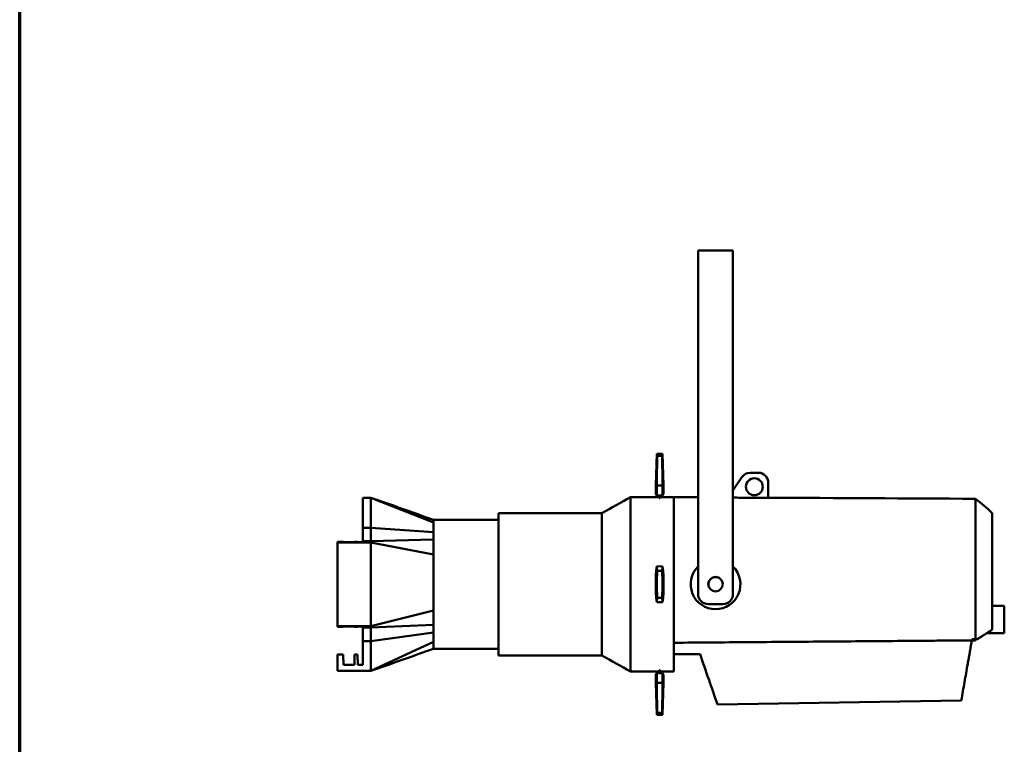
# Model space of a CAD drawing. Header units: millimetres. Extents: x 20 to 2980, y 20 to 2980.
# Tile 7 of 12: x 20 to 1010, y 1365 to 2093. Entities that reach past the tile are written whole.
import ezdxf

# ---------------------------------------------------------------- set-up
doc = ezdxf.new("R2010")
doc.units = ezdxf.units.MM
doc.layers.add('Border (ISO)', color=7, linetype='Continuous', lineweight=70)
doc.layers.add('Visible (ISO)', color=7, linetype='Continuous', lineweight=50)

# ---------------------------------------------------------------- blocks, each defined once
blk = doc.blocks.new('Borders Chauvet')
at = {"layer": 'Border (ISO)'}
blk.add_line((20, 20), (20, 2980), dxfattribs=at)

msp = doc.modelspace()

# ---------------------------------------------------------------- linework, layer by layer
at = {"layer": 'Visible (ISO)'}
for p, q in [((736.85, 1861.21), (701.85, 1861.21)), ((701.85, 1861.21), (701.85, 1831.21)), ((736.85, 1861.21), (736.85, 1831.21)), ((701.85, 1516.21), (701.85, 1831.21)), ((736.85, 1516.21), (736.85, 1831.21)), ((660.32, 1657.16), (659.2, 1625.17)), ((666.09, 1657.05), (660.32, 1657.16)), ((666.09, 1657.05), (667.2, 1625.17)), ((745.71, 1633.63), (736.85, 1620.39)), ((762.36, 1638.07), (754.02, 1638.07)), ((659.2, 1625.17), (660.2, 1625.17)), ((659.51, 1616.39), (659.2, 1625.17)), ((666.2, 1625.17), (660.2, 1625.17)), ((666.2, 1625.17), (667.2, 1625.17)), ((666.9, 1616.52), (667.2, 1625.17)), ((772.36, 1612.93), (772.36, 1628.07)), ((364.87, 1613.07), (364.87, 1582.68)), ((364.87, 1613.07), (372.98, 1613.07)), ((372.98, 1613.07), (372.98, 1582.68)), ((372.98, 1613.07), (435.87, 1588.16)), ((633.9, 1613.57), (633.9, 1438.57)), ((662.75, 1613.57), (633.9, 1613.57)), ((662.75, 1615.16), (662.75, 1612.44)), ((663.55, 1615.17), (663.55, 1612.44)), ((677.36, 1613.57), (663.55, 1613.57)), ((677.36, 1492.39), (677.36, 1613.57)), ((677.36, 1613.56), (701.85, 1613.44)), ((663.55, 1612.44), (662.75, 1612.44)), ((501.36, 1454.57), (501.36, 1597.57)), ((605.07, 1597.57), (501.36, 1597.57)), ((605.07, 1597.57), (605.07, 1454.57)), ((435.87, 1590.82), (501.36, 1590.82)), ((364.87, 1569.53), (364.87, 1582.68)), ((364.87, 1582.68), (372.98, 1582.68)), ((372.98, 1569.53), (372.98, 1582.68)), ((372.98, 1582.68), (435.87, 1578.59)), ((345.1, 1568.83), (339.46, 1568.83)), ((339.46, 1567.96), (339.46, 1568.83)), ((339.46, 1567.96), (372.98, 1567.96)), ((339.46, 1484.17), (339.46, 1567.96)), ((345.1, 1568.83), (345.12, 1568.83)), ((345.33, 1568.33), (345.1, 1568.83)), ((345.12, 1568.83), (345.37, 1568.33)), ((345.12, 1568.79), (345.12, 1568.83)), ((356.37, 1568.33), (345.33, 1568.33)), ((356.62, 1568.83), (356.37, 1568.33)), ((359.62, 1568.83), (356.62, 1568.83)), ((359.87, 1568.33), (359.62, 1568.83)), ((364.87, 1568.33), (359.87, 1568.33)), ((364.87, 1569.53), (364.87, 1568.33)), ((364.87, 1569.53), (372.98, 1569.53)), ((372.98, 1569.53), (435.87, 1571.02)), ((372.98, 1569.42), (372.98, 1567.96)), ((372.98, 1567.96), (372.98, 1484.17)), ((372.98, 1567.96), (435.87, 1555.87)), ((660.21, 1544.12), (666.21, 1544.01)), ((666.2, 1508.01), (660.2, 1508.12)), ((711.85, 1506.21), (726.85, 1506.21)), ((997.36, 1504.44), (1009.58, 1504.44)), ((1009.58, 1504.44), (1009.58, 1477.06)), ((372.98, 1484.17), (435.87, 1499.79)), ((372.98, 1482.6), (435.87, 1485.42)), ((677.36, 1492.15), (677.36, 1480.86)), ((339.46, 1484.17), (372.98, 1484.17)), ((339.46, 1484.17), (339.46, 1483.31)), ((339.46, 1483.31), (345.1, 1483.31)), ((345.12, 1483.31), (339.46, 1483.31)), ((339.46, 1483.31), (339.46, 1483.31)), ((345.1, 1483.31), (345.33, 1483.81)), ((345.37, 1483.81), (345.12, 1483.31)), ((345.12, 1483.31), (345.12, 1483.34)), ((345.33, 1483.81), (356.37, 1483.81)), ((356.37, 1483.81), (345.37, 1483.81)), ((345.37, 1483.81), (345.37, 1483.81)), ((356.37, 1483.81), (356.62, 1483.31)), ((356.62, 1483.31), (356.37, 1483.81)), ((356.37, 1483.81), (356.37, 1483.81)), ((356.62, 1483.31), (359.62, 1483.31)), ((359.62, 1483.31), (356.62, 1483.31)), ((356.62, 1483.31), (356.62, 1483.31)), ((359.62, 1483.31), (359.87, 1483.81)), ((359.62, 1483.31), (359.62, 1483.31)), ((359.62, 1483.31), (359.62, 1483.31)), ((359.87, 1483.81), (364.87, 1483.81)), ((364.87, 1483.81), (359.87, 1483.81)), ((364.87, 1482.6), (364.87, 1469.04)), ((364.87, 1482.6), (372.98, 1482.6)), ((372.98, 1484.17), (372.98, 1482.6)), ((372.98, 1469.04), (372.98, 1482.6)), ((372.98, 1469.04), (435.87, 1477.6)), ((677.36, 1475.51), (677.36, 1480.61)), ((677.36, 1475.48), (677.36, 1471.83)), ((991.99, 1477.06), (1009.58, 1477.06)), ((364.87, 1469.04), (372.98, 1469.04)), ((372.98, 1469.04), (372.98, 1439.07)), ((372.98, 1439.07), (435.87, 1468.17)), ((677.36, 1471.83), (677.36, 1471.83)), ((677.36, 1467.37), (677.36, 1471.83)), ((677.36, 1467.37), (677.36, 1456.05)), ((980.68, 1469.77), (976.99, 1469.77)), ((982.42, 1470.88), (980.68, 1470.88)), ((980.68, 1470.88), (980.68, 1469.77)), ((982.42, 1470.88), (982.42, 1470.88)), ((345.09, 1455.57), (339.46, 1455.57)), ((339.46, 1455.57), (339.46, 1439.07)), ((345.37, 1445.07), (345.09, 1455.57)), ((356.64, 1455.57), (356.37, 1445.07)), ((359.59, 1455.57), (356.64, 1455.57)), ((359.87, 1445.07), (359.59, 1455.57)), ((435.86, 1461.32), (501.36, 1461.32)), ((677.36, 1438.57), (677.36, 1456.05)), ((356.37, 1445.07), (345.37, 1445.07)), ((364.87, 1445.07), (359.87, 1445.07)), ((605.07, 1454.57), (501.36, 1454.57)), ((339.46, 1439.07), (372.98, 1439.07)), ((662.75, 1438.57), (633.9, 1438.57)), ((659.51, 1435.74), (659.2, 1426.97)), ((662.75, 1439.69), (663.55, 1439.69)), ((662.75, 1439.69), (662.75, 1436.98)), ((663.55, 1439.69), (663.55, 1436.96)), ((677.36, 1438.57), (663.55, 1438.57)), ((666.9, 1435.61), (667.2, 1426.97)), ((660.21, 1426.97), (659.2, 1426.97)), ((660.32, 1394.98), (659.2, 1426.97)), ((660.21, 1426.97), (666.21, 1426.97)), ((666.09, 1395.08), (667.2, 1426.97)), ((667.2, 1426.97), (666.21, 1426.97)), ((966.37, 1409.53), (721.28, 1405.2)), ((666.09, 1395.08), (660.32, 1394.98))]:
    msp.add_line(p, q, dxfattribs=at)
for centre, radius in [((758.36, 1624.07), 8.5), ((719.35, 1526.21), 7.25)]:
    msp.add_circle(centre, radius, dxfattribs=at)
for centre, radius, start, end in [((754.02, 1628.07), 10, 90, 146.19892), ((762.36, 1628.07), 10, 0, 90), ((821.7, 1526.07), 162.5, 173.62159, 186.34068), ((504.7, 1526.07), 162.5, 353.62159, 6.34068), ((719.36, 1526.07), 25, 134.46694, 45.6129), ((719.36, 1526.07), 7.25, 5.65749, 184.5527), ((711.85, 1516.21), 10, 180, 270), ((726.85, 1516.21), 10, 270, 0)]:
    msp.add_arc(centre, radius, start, end, dxfattribs=at)
for centre, major_axis, ratio, start_param, end_param in [((821.02, 1505.02), (-3.01, -1111.48), 0.145831, 4.577228, 4.604474), ((504.01, 1465.58), (-3.03, -1120.66), 0.145831, 1.714081, 1.741129), ((821.19, 1664.16), (-3.03, 819.44), 0.196862, 1.61767, 1.629941), ((822.23, 1371.41), (-3.17, 856.94), 0.196862, 1.26944, 1.269441), ((504.19, 1693.26), (-3.05, 824.52), 0.196862, 4.616853, 4.628978), ((505.42, 1999.07), (-3.17, -1170.56), 0.145831, 1.246069, 1.24607), ((820.98, 1485.2), (3.1, 175.53), 0.972515, 1.245674, 1.245676), ((822.39, 1565.2), (2.97, 168.05), 0.972515, 1.713686, 1.740817), ((505.39, 1564.88), (2.94, 166.67), 0.972515, 4.576916, 4.604079), ((504.17, 1496.15), (3.05, 171.33), 0.984634, 5.013015, 5.013017), ((821.02, 1487.26), (-2.94, -166.67), 0.972515, 4.576834, 4.604079), ((822.23, 1555.99), (-3.05, -171.33), 0.984634, 5.013015, 5.013017), ((504.01, 1486.94), (-2.97, -168.05), 0.972515, 1.713686, 1.740735), ((505.42, 1566.94), (-3.1, -175.53), 0.972515, 1.245674, 1.245676), ((822.21, 1358.87), (3.05, -824.52), 0.196862, 4.616734, 4.628978), ((505.21, 1387.97), (3.03, -819.44), 0.196862, 1.61767, 1.629821), ((820.98, 1053.06), (3.17, 1170.56), 0.145831, 1.246069, 1.24607), ((822.39, 1586.55), (3.03, 1120.66), 0.145831, 1.714081, 1.741212), ((505.39, 1547.12), (3.01, 1111.48), 0.145831, 4.57731, 4.604474), ((504.17, 1680.72), (3.17, -856.94), 0.196862, 1.26944, 1.269441)]:
    msp.add_ellipse(centre, major_axis=major_axis, ratio=ratio, start_param=start_param, end_param=end_param, dxfattribs=at)
for points, knots in [([(660.81, 1655.23), (660.71, 1655.64), (660.62, 1655.98), (660.4, 1656.87), (660.32, 1657.16), (660.32, 1657.16)], [5.899158, 5.899158, 5.899158, 5.899158, 6.314405, 6.314405, 7.218001, 7.218001, 7.218001, 7.218001]), ([(666.09, 1657.05), (666.09, 1657.05), (666.01, 1656.77), (665.78, 1655.88), (665.69, 1655.53), (665.59, 1655.11)], [-7.213423, -7.213423, -7.213423, -7.213423, -6.310643, -6.310643, -5.885131, -5.885131, -5.885131, -5.885131]), ([(772.36, 1612.93), (765.63, 1612.97), (758.91, 1613), (747.07, 1613.06), (741.96, 1613.09), (736.85, 1613.11)], [-4.036794, -4.036794, -4.036794, -4.036794, -2.018406, -2.018406, -0.485503, -0.485503, -0.485503, -0.485503]), ([(980.7, 1612), (980.7, 1612), (980.7, 1611.99), (980.7, 1611.98), (980.7, 1611.97), (980.7, 1611.93), (980.7, 1611.89), (980.7, 1611.88), (980.7, 1611.87), (980.7, 1611.86), (980.7, 1611.81), (980.7, 1611.74), (980.7, 1611.66), (980.7, 1611.58), (980.7, 1611.48), (980.7, 1611.37), (980.7, 1611.35), (980.7, 1611.33), (980.7, 1611.31), (980.7, 1611.13), (980.7, 1610.91), (980.7, 1610.67), (980.7, 1610.42), (980.7, 1610.13), (980.7, 1609.82), (980.7, 1609.63), (980.7, 1609.43), (980.7, 1609.22), (980.7, 1609.22), (980.7, 1609.21), (980.7, 1609.21), (980.7, 1608.84), (980.7, 1608.43), (980.71, 1607.99), (980.71, 1607.32), (980.71, 1606.58), (980.71, 1605.75), (980.71, 1605.71), (980.71, 1605.66), (980.71, 1605.62), (980.71, 1605.6), (980.71, 1605.59), (980.71, 1605.58), (980.71, 1605.37), (980.71, 1605.15), (980.71, 1604.92), (980.72, 1604.39), (980.72, 1603.83), (980.71, 1603.24), (980.71, 1602.65), (980.71, 1602.04), (980.71, 1601.4), (980.71, 1601.03), (980.71, 1600.66), (980.71, 1600.28), (980.71, 1600.26), (980.71, 1600.24), (980.71, 1600.22), (980.71, 1600), (980.71, 1599.78), (980.71, 1599.56), (980.7, 1598.67), (980.7, 1597.74), (980.7, 1596.77), (980.7, 1596.37), (980.7, 1595.96), (980.7, 1595.54), (980.7, 1595.31), (980.7, 1595.07), (980.7, 1594.83), (980.7, 1594.79), (980.7, 1594.76), (980.7, 1594.73), (980.7, 1594.7), (980.7, 1594.68), (980.7, 1594.65), (980.7, 1594.05), (980.7, 1593.43), (980.7, 1592.79), (980.7, 1592.77), (980.7, 1592.74), (980.7, 1592.71), (980.7, 1592.34), (980.7, 1591.97), (980.7, 1591.59), (980.7, 1591.4), (980.7, 1591.2), (980.7, 1591.01), (980.7, 1590.81), (980.7, 1590.61), (980.7, 1590.41), (980.7, 1590.38), (980.7, 1590.35), (980.7, 1590.32), (980.7, 1589.54), (980.7, 1588.73), (980.7, 1587.91), (980.7, 1587.77), (980.7, 1587.62), (980.7, 1587.47), (980.7, 1586.92), (980.7, 1586.37), (980.7, 1585.81), (980.7, 1585.37), (980.7, 1584.92), (980.7, 1584.47), (980.7, 1583.77), (980.7, 1583.05), (980.7, 1582.32), (980.7, 1582.28), (980.7, 1582.24), (980.7, 1582.2), (980.7, 1581.91), (980.7, 1581.63), (980.7, 1581.34), (980.7, 1580.58), (980.7, 1579.82), (980.7, 1579.04), (980.7, 1578.72), (980.7, 1578.4), (980.7, 1578.08), (980.7, 1577.69), (980.7, 1577.3), (980.7, 1576.9), (980.7, 1576.84), (980.7, 1576.79), (980.7, 1576.73), (980.7, 1576.28), (980.7, 1575.83), (980.7, 1575.38), (980.7, 1575.33), (980.7, 1575.29), (980.7, 1575.24), (980.7, 1575.06), (980.7, 1574.88), (980.7, 1574.7), (980.69, 1574.02), (980.69, 1573.33), (980.69, 1572.64), (980.69, 1572.16), (980.69, 1571.68), (980.69, 1571.2), (980.69, 1571.17), (980.69, 1571.15), (980.69, 1571.12), (980.69, 1570.15), (980.69, 1569.17), (980.69, 1568.18), (980.69, 1568.12), (980.69, 1568.06), (980.69, 1568), (980.69, 1567.86), (980.69, 1567.72), (980.69, 1567.58), (980.69, 1567.24), (980.69, 1566.9), (980.69, 1566.56), (980.69, 1566.51), (980.69, 1566.46), (980.69, 1566.41), (980.69, 1566.13), (980.69, 1565.84), (980.69, 1565.56), (980.69, 1565), (980.69, 1564.44), (980.69, 1563.87), (980.69, 1563.76), (980.69, 1563.66), (980.69, 1563.55), (980.69, 1562.08), (980.7, 1560.6), (980.7, 1559.1), (980.7, 1559), (980.7, 1558.9), (980.7, 1558.81), (980.7, 1557.95), (980.7, 1557.08), (980.7, 1556.2), (980.7, 1555.55), (980.7, 1554.89), (980.7, 1554.23), (980.7, 1552.9), (980.7, 1551.56), (980.7, 1550.21), (980.7, 1548.43), (980.7, 1546.63), (980.7, 1544.82), (980.7, 1543.66), (980.7, 1542.49), (980.7, 1541.31), (980.7, 1541.17), (980.7, 1541.03), (980.7, 1540.89), (980.7, 1540.6), (980.7, 1540.32), (980.7, 1540.04), (980.7, 1539.48), (980.7, 1538.92), (980.7, 1538.36), (980.7, 1537.81), (980.7, 1537.26), (980.7, 1536.7), (980.7, 1536.15), (980.7, 1535.6), (980.7, 1535.05), (980.7, 1534.51), (980.7, 1533.96), (980.7, 1533.42), (980.7, 1532.92), (980.7, 1532.42), (980.7, 1531.92), (980.7, 1531.85), (980.7, 1531.77), (980.7, 1531.69), (980.7, 1531.07), (980.7, 1530.46), (980.7, 1529.85), (980.7, 1529.21), (980.7, 1528.58), (980.7, 1527.94), (980.7, 1527.78), (980.7, 1527.62), (980.7, 1527.46), (980.7, 1526.81), (980.7, 1526.16), (980.7, 1525.5), (980.7, 1524.85), (980.7, 1524.2), (980.7, 1523.55), (980.7, 1523.45), (980.7, 1523.35), (980.7, 1523.25), (980.7, 1523.15), (980.7, 1523.06), (980.7, 1522.96), (980.7, 1522.3), (980.7, 1521.64), (980.7, 1520.98), (980.69, 1520.32), (980.69, 1519.66), (980.69, 1519), (980.69, 1518.35), (980.69, 1517.7), (980.69, 1517.05), (980.69, 1516.43), (980.69, 1515.82), (980.69, 1515.22), (980.69, 1515.17), (980.69, 1515.13), (980.69, 1515.09), (980.69, 1514.91), (980.69, 1514.73), (980.69, 1514.55), (980.69, 1514.37), (980.69, 1514.19), (980.69, 1514), (980.69, 1513.44), (980.69, 1512.88), (980.69, 1512.33), (980.69, 1511.79), (980.69, 1511.25), (980.69, 1510.71), (980.69, 1510.31), (980.69, 1509.92), (980.69, 1509.52), (980.69, 1509.25), (980.69, 1508.97), (980.69, 1508.7), (980.69, 1508.25), (980.69, 1507.81), (980.69, 1507.36), (980.69, 1506.93), (980.69, 1506.5), (980.69, 1506.08), (980.69, 1505.98), (980.69, 1505.89), (980.69, 1505.8), (980.69, 1505.55), (980.69, 1505.3), (980.69, 1505.04), (980.69, 1504.93), (980.69, 1504.81), (980.69, 1504.7), (980.69, 1504.11), (980.69, 1503.53), (980.69, 1502.94), (980.69, 1502.83), (980.69, 1502.71), (980.69, 1502.59), (980.69, 1502.25), (980.69, 1501.91), (980.69, 1501.57), (980.69, 1501.32), (980.69, 1501.07), (980.69, 1500.82), (980.69, 1500.74), (980.69, 1500.65), (980.69, 1500.56), (980.69, 1500.38), (980.69, 1500.19), (980.69, 1500), (980.69, 1499.65), (980.69, 1499.3), (980.69, 1498.95), (980.69, 1498.74), (980.69, 1498.53), (980.69, 1498.32), (980.69, 1497.95), (980.69, 1497.57), (980.69, 1497.2), (980.69, 1497.11), (980.69, 1497.02), (980.69, 1496.93), (980.69, 1496.65), (980.69, 1496.37), (980.69, 1496.08), (980.69, 1495.4), (980.69, 1494.71), (980.69, 1494.03), (980.69, 1493.96), (980.69, 1493.9), (980.69, 1493.83), (980.69, 1493.27), (980.69, 1492.7), (980.69, 1492.14), (980.69, 1491.96), (980.69, 1491.78), (980.69, 1491.6), (980.7, 1491.13), (980.7, 1490.65), (980.7, 1490.18), (980.7, 1490), (980.7, 1489.81), (980.7, 1489.63), (980.7, 1489.11), (980.7, 1488.59), (980.7, 1488.08), (980.7, 1487.84), (980.7, 1487.6), (980.7, 1487.36), (980.7, 1487.28), (980.7, 1487.2), (980.7, 1487.12), (980.7, 1486.6), (980.7, 1486.09), (980.7, 1485.57), (980.7, 1485.51), (980.7, 1485.45), (980.7, 1485.39), (980.7, 1485.36), (980.7, 1485.34), (980.7, 1485.32), (980.7, 1484.95), (980.7, 1484.57), (980.7, 1484.2), (980.7, 1484.01), (980.7, 1483.83), (980.7, 1483.65), (980.7, 1483.36), (980.7, 1483.08), (980.7, 1482.79), (980.7, 1482.59), (980.7, 1482.38), (980.7, 1482.18), (980.7, 1481.94), (980.7, 1481.7), (980.7, 1481.47), (980.7, 1481.45), (980.7, 1481.44), (980.7, 1481.42), (980.7, 1481.29), (980.7, 1481.16), (980.7, 1481.03), (980.7, 1480.92), (980.7, 1480.81), (980.7, 1480.7), (980.7, 1480.52), (980.7, 1480.33), (980.7, 1480.15), (980.7, 1480), (980.7, 1479.85), (980.7, 1479.7), (980.7, 1479.63), (980.7, 1479.57), (980.7, 1479.5), (980.7, 1479.42), (980.7, 1479.34), (980.7, 1479.26), (980.7, 1479.24), (980.7, 1479.23), (980.7, 1479.22), (980.7, 1479.16), (980.7, 1479.1), (980.7, 1479.05), (980.7, 1479.04), (980.7, 1479.03), (980.7, 1479.02), (980.7, 1478.97), (980.7, 1478.91), (980.7, 1478.85), (980.7, 1478.84), (980.7, 1478.83), (980.7, 1478.82), (980.7, 1478.77), (980.7, 1478.72), (980.7, 1478.68), (980.7, 1478.61), (980.7, 1478.54), (980.7, 1478.47), (980.7, 1478.4), (980.7, 1478.33), (980.7, 1478.26), (980.7, 1478.23), (980.7, 1478.2), (980.7, 1478.17), (980.7, 1478.15), (980.7, 1478.13), (980.7, 1478.12), (980.69, 1478.01), (980.69, 1477.9), (980.69, 1477.79), (980.69, 1477.68), (980.69, 1477.57), (980.69, 1477.46), (980.69, 1477.34), (980.69, 1477.22), (980.69, 1477.11), (980.69, 1477.07), (980.69, 1477.04), (980.69, 1477), (980.69, 1476.91), (980.69, 1476.83), (980.69, 1476.75), (980.69, 1476.69), (980.69, 1476.64), (980.69, 1476.58), (980.69, 1476.53), (980.69, 1476.47), (980.68, 1476.42), (980.68, 1476.3), (980.68, 1476.17), (980.68, 1476.05), (980.68, 1475.93), (980.68, 1475.8), (980.68, 1475.68), (980.68, 1475.55), (980.68, 1475.42), (980.68, 1475.29), (980.68, 1475.27), (980.68, 1475.25), (980.68, 1475.23), (980.68, 1475.14), (980.68, 1475.06), (980.68, 1474.98), (980.68, 1474.91), (980.68, 1474.85), (980.68, 1474.79), (980.68, 1474.71), (980.68, 1474.63), (980.68, 1474.55), (980.68, 1474.44), (980.69, 1474.34), (980.69, 1474.24), (980.69, 1474.15), (980.69, 1474.05), (980.69, 1473.96), (980.69, 1473.88), (980.69, 1473.81), (980.69, 1473.74), (980.69, 1473.72), (980.69, 1473.7), (980.7, 1473.68), (980.7, 1473.63), (980.7, 1473.58), (980.7, 1473.52), (980.7, 1473.39), (980.7, 1473.26), (980.71, 1473.12), (980.71, 1473.04), (980.71, 1472.95), (980.71, 1472.86), (980.71, 1472.78), (980.71, 1472.7), (980.71, 1472.62), (980.71, 1472.6), (980.71, 1472.58), (980.71, 1472.57), (980.71, 1472.56), (980.71, 1472.56), (980.71, 1472.55), (980.71, 1472.47), (980.71, 1472.38), (980.71, 1472.3), (980.71, 1472.21), (980.71, 1472.11), (980.71, 1472.02), (980.71, 1471.9), (980.71, 1471.79), (980.71, 1471.68), (980.71, 1471.61), (980.71, 1471.54), (980.72, 1471.47), (980.72, 1471.38), (980.72, 1471.29), (980.72, 1471.2), (980.72, 1471.11), (980.72, 1471.03), (980.72, 1470.95), (980.72, 1470.94), (980.72, 1470.93), (980.72, 1470.92)], [0.000002, 0.000002, 0.000002, 0.000002, 0.164706, 0.164706, 0.164706, 0.439308, 0.439308, 0.439308, 0.490221, 0.490221, 0.490221, 0.766141, 0.766141, 0.766141, 1.042508, 1.042508, 1.042508, 1.090205, 1.090205, 1.090205, 1.51761, 1.51761, 1.51761, 1.942856, 1.942856, 1.942856, 2.193672, 2.193672, 2.193672, 2.199344, 2.199344, 2.199344, 2.638939, 2.638939, 2.638939, 3.29926, 3.29926, 3.29926, 3.336326, 3.336326, 3.336326, 3.344848, 3.344848, 3.344848, 3.515798, 3.515798, 3.515798, 3.917197, 3.917197, 3.917197, 4.318065, 4.318065, 4.318065, 4.545526, 4.545526, 4.545526, 4.555992, 4.555992, 4.555992, 4.685554, 4.685554, 4.685554, 5.198647, 5.198647, 5.198647, 5.412209, 5.412209, 5.412209, 5.53281, 5.53281, 5.53281, 5.549388, 5.549388, 5.549388, 5.562185, 5.562185, 5.562185, 5.863571, 5.863571, 5.863571, 5.87665, 5.87665, 5.87665, 6.052741, 6.052741, 6.052741, 6.14193, 6.14193, 6.14193, 6.231917, 6.231917, 6.231917, 6.246046, 6.246046, 6.246046, 6.600602, 6.600602, 6.600602, 6.664684, 6.664684, 6.664684, 6.898034, 6.898034, 6.898034, 7.083107, 7.083107, 7.083107, 7.371295, 7.371295, 7.371295, 7.388353, 7.388353, 7.388353, 7.500733, 7.500733, 7.500733, 7.797235, 7.797235, 7.797235, 7.918423, 7.918423, 7.918423, 8.065266, 8.065266, 8.065266, 8.087159, 8.087159, 8.087159, 8.252555, 8.252555, 8.252555, 8.269911, 8.269911, 8.269911, 8.335985, 8.335985, 8.335985, 8.583091, 8.583091, 8.583091, 8.753696, 8.753696, 8.753696, 8.762644, 8.762644, 8.762644, 9.10412, 9.10412, 9.10412, 9.124818, 9.124818, 9.124818, 9.17226, 9.17226, 9.17226, 9.2891, 9.2891, 9.2891, 9.305803, 9.305803, 9.305803, 9.401737, 9.401737, 9.401737, 9.590655, 9.590655, 9.590655, 9.626737, 9.626737, 9.626737, 10.115076, 10.115076, 10.115076, 10.14619, 10.14619, 10.14619, 10.426545, 10.426545, 10.426545, 10.636366, 10.636366, 10.636366, 11.059346, 11.059346, 11.059346, 11.615583, 11.615583, 11.615583, 11.974502, 11.974502, 11.974502, 12.017946, 12.017946, 12.017946, 12.1043, 12.1043, 12.1043, 12.273785, 12.273785, 12.273785, 12.441239, 12.441239, 12.441239, 12.607399, 12.607399, 12.607399, 12.77143, 12.77143, 12.77143, 12.921349, 12.921349, 12.921349, 12.945012, 12.945012, 12.945012, 13.129674, 13.129674, 13.129674, 13.320371, 13.320371, 13.320371, 13.368301, 13.368301, 13.368301, 13.564211, 13.564211, 13.564211, 13.760121, 13.760121, 13.760121, 13.789992, 13.789992, 13.789992, 13.818288, 13.818288, 13.818288, 14.016832, 14.016832, 14.016832, 14.215376, 14.215376, 14.215376, 14.412352, 14.412352, 14.412352, 14.596885, 14.596885, 14.596885, 14.609328, 14.609328, 14.609328, 14.664364, 14.664364, 14.664364, 14.719275, 14.719275, 14.719275, 14.889346, 14.889346, 14.889346, 15.053674, 15.053674, 15.053674, 15.174404, 15.174404, 15.174404, 15.258651, 15.258651, 15.258651, 15.395586, 15.395586, 15.395586, 15.527763, 15.527763, 15.527763, 15.556235, 15.556235, 15.556235, 15.634273, 15.634273, 15.634273, 15.67005, 15.67005, 15.67005, 15.851912, 15.851912, 15.851912, 15.888063, 15.888063, 15.888063, 15.994914, 15.994914, 15.994914, 16.073013, 16.073013, 16.073013, 16.100378, 16.100378, 16.100378, 16.159334, 16.159334, 16.159334, 16.269795, 16.269795, 16.269795, 16.336219, 16.336219, 16.336219, 16.455251, 16.455251, 16.455251, 16.483761, 16.483761, 16.483761, 16.574433, 16.574433, 16.574433, 16.79507, 16.79507, 16.79507, 16.816279, 16.816279, 16.816279, 17.000524, 17.000524, 17.000524, 17.058566, 17.058566, 17.058566, 17.214679, 17.214679, 17.214679, 17.275673, 17.275673, 17.275673, 17.447687, 17.447687, 17.447687, 17.527654, 17.527654, 17.527654, 17.55382, 17.55382, 17.55382, 17.728022, 17.728022, 17.728022, 17.749193, 17.749193, 17.749193, 17.756168, 17.756168, 17.756168, 17.884657, 17.884657, 17.884657, 17.94763, 17.94763, 17.94763, 18.046299, 18.046299, 18.046299, 18.11717, 18.11717, 18.11717, 18.20019, 18.20019, 18.20019, 18.205192, 18.205192, 18.205192, 18.251409, 18.251409, 18.251409, 18.290172, 18.290172, 18.290172, 18.354462, 18.354462, 18.354462, 18.407704, 18.407704, 18.407704, 18.431765, 18.431765, 18.431765, 18.460383, 18.460383, 18.460383, 18.464428, 18.464428, 18.464428, 18.485131, 18.485131, 18.485131, 18.487529, 18.487529, 18.487529, 18.508651, 18.508651, 18.508651, 18.511888, 18.511888, 18.511888, 18.528454, 18.528454, 18.528454, 18.552245, 18.552245, 18.552245, 18.57695, 18.57695, 18.57695, 18.588118, 18.588118, 18.588118, 18.593812, 18.593812, 18.593812, 18.632101, 18.632101, 18.632101, 18.671245, 18.671245, 18.671245, 18.711708, 18.711708, 18.711708, 18.72447, 18.72447, 18.72447, 18.754006, 18.754006, 18.754006, 18.77335, 18.77335, 18.77335, 18.792715, 18.792715, 18.792715, 18.836228, 18.836228, 18.836228, 18.881012, 18.881012, 18.881012, 18.92752, 18.92752, 18.92752, 18.934574, 18.934574, 18.934574, 18.965139, 18.965139, 18.965139, 18.987373, 18.987373, 18.987373, 19.018537, 19.018537, 19.018537, 19.058104, 19.058104, 19.058104, 19.096417, 19.096417, 19.096417, 19.127254, 19.127254, 19.127254, 19.13473, 19.13473, 19.13473, 19.156652, 19.156652, 19.156652, 19.21342, 19.21342, 19.21342, 19.249887, 19.249887, 19.249887, 19.284802, 19.284802, 19.284802, 19.292845, 19.292845, 19.292845, 19.295055, 19.295055, 19.295055, 19.333386, 19.333386, 19.333386, 19.378843, 19.378843, 19.378843, 19.436251, 19.436251, 19.436251, 19.471656, 19.471656, 19.471656, 19.516527, 19.516527, 19.516527, 19.556456, 19.556456, 19.556456, 19.561365, 19.561365, 19.561365, 19.561365]), ([(997.36, 1480.53), (997.36, 1482.1), (997.36, 1485.55), (997.36, 1490.91), (997.36, 1493.68), (997.36, 1504.56), (997.36, 1511.95), (997.36, 1529.68), (997.36, 1538.94), (997.36, 1556.09), (997.36, 1564.62), (997.36, 1580.85), (997.36, 1585.91), (997.36, 1593.1), (997.36, 1595.55), (997.36, 1597.35), (997.36, 1597.67), (997.36, 1597.67)], [-17.303126, -17.303126, -17.303126, -17.303126, -16.703393, -16.703393, -16.288158, -16.288158, -15.491308, -15.491308, -14.442726, -14.442726, -13.239457, -13.239457, -11.782958, -11.782958, -9.362319, -9.362319, -8.073322, -8.073322, -8.073322, -8.073322]), ([(435.87, 1588.16), (435.87, 1589.49), (435.86, 1590.33), (435.86, 1590.76), (435.86, 1590.82), (435.87, 1590.82)], [0, 0, 0, 0, 1.407718, 1.407718, 1.864006, 1.864006, 1.864006, 1.864006]), ([(435.87, 1578.59), (435.87, 1580.72), (435.86, 1582.59), (435.86, 1585.8), (435.87, 1587.12), (435.87, 1588.16)], [0, 0, 0, 0, 1.089664, 1.089664, 2.177339, 2.177339, 2.177339, 2.177339]), ([(435.87, 1571.02), (435.87, 1572.41), (435.87, 1573.74), (435.87, 1576.27), (435.87, 1577.46), (435.87, 1578.59)], [0, 0, 0, 0, 0.578841, 0.578841, 1.157669, 1.157669, 1.157669, 1.157669]), ([(435.87, 1555.87), (435.87, 1558.64), (435.87, 1561.31), (435.86, 1566.38), (435.87, 1568.78), (435.87, 1571.02)], [0, 0, 0, 0, 0.936075, 0.936075, 1.873298, 1.873298, 1.873298, 1.873298]), ([(435.87, 1499.79), (435.87, 1507.55), (435.86, 1515.91), (435.86, 1525.61), (435.86, 1526.82), (435.87, 1532.86), (435.86, 1537.67), (435.86, 1547.04), (435.87, 1551.58), (435.87, 1555.87)], [0, 0, 0, 0, 2.546961, 2.546961, 2.909701, 2.909701, 4.361958, 4.361958, 5.814464, 5.814464, 5.814464, 5.814464]), ([(660.81, 1512.62), (660.71, 1514.02), (660.62, 1515.44), (660.4, 1519.95), (660.32, 1523.06), (660.32, 1529.08), (660.4, 1532.19), (660.62, 1536.73), (660.71, 1538.18), (660.82, 1539.6)], [5.899158, 5.899158, 5.899158, 5.899158, 6.314405, 6.314405, 7.218001, 7.218001, 8.121597, 8.121597, 8.545551, 8.545551, 8.545551, 8.545551]), ([(665.59, 1539.53), (665.7, 1538.12), (665.79, 1536.7), (666.01, 1532.19), (666.09, 1529.08), (666.09, 1523.06), (666.01, 1519.95), (665.78, 1515.4), (665.69, 1513.95), (665.59, 1512.52)], [-8.533009, -8.533009, -8.533009, -8.533009, -8.116203, -8.116203, -7.213423, -7.213423, -6.310643, -6.310643, -5.885131, -5.885131, -5.885131, -5.885131]), ([(435.87, 1485.42), (435.87, 1487.61), (435.87, 1489.91), (435.87, 1494.72), (435.87, 1497.22), (435.87, 1499.79)], [0, 0, 0, 0, 0.843897, 0.843897, 1.687201, 1.687201, 1.687201, 1.687201]), ([(435.87, 1477.6), (435.87, 1478.8), (435.87, 1480.05), (435.87, 1482.66), (435.87, 1484.02), (435.87, 1485.42)], [0, 0, 0, 0, 0.541394, 0.541394, 1.082784, 1.082784, 1.082784, 1.082784]), ([(364.87, 1482.6), (364.87, 1482.8), (364.87, 1483), (364.87, 1483.41), (364.87, 1483.61), (364.87, 1483.81)], [-2.299955, -2.299955, -2.299955, -2.299955, -1.149978, -1.149978, -0.000001, -0.000001, -0.000001, -0.000001]), ([(435.87, 1468.17), (435.87, 1469.43), (435.87, 1470.85), (435.87, 1474.01), (435.87, 1475.73), (435.87, 1477.6)], [0, 0, 0, 0, 0.844452, 0.844452, 1.689531, 1.689531, 1.689531, 1.689531]), ([(997.36, 1480.53), (996.97, 1480.26), (996.6, 1480.02), (995.85, 1479.54), (995.45, 1479.29), (994.07, 1478.42), (993.99, 1478.35), (990.84, 1476.31), (989.13, 1475.21), (986.59, 1473.57), (985.75, 1473.03), (983.39, 1471.51), (983.04, 1471.29), (982.42, 1470.88)], [0.000088, 0.000088, 0.000088, 0.000088, 0.160497, 0.160497, 0.288767, 0.288767, 0.514413, 0.514413, 0.781167, 0.781167, 0.911829, 0.911829, 1.15073, 1.15073, 1.15073, 1.15073]), ([(364.87, 1469.04), (364.87, 1468.36), (364.87, 1467.68), (364.87, 1467), (364.87, 1463.68), (364.87, 1460.37), (364.87, 1457.05), (364.87, 1453.06), (364.87, 1449.06), (364.87, 1445.07)], [0.000001, 0.000001, 0.000001, 0.000001, 0.203884, 0.203884, 0.203884, 1.200045, 1.200045, 1.200045, 2.40009, 2.40009, 2.40009, 2.40009]), ([(435.86, 1461.32), (435.86, 1461.32), (435.86, 1461.32), (435.87, 1461.32), (435.85, 1461.9), (435.85, 1464.21), (435.87, 1465.93), (435.87, 1468.17)], [3.004011, 3.004011, 3.004011, 3.004011, 3.005063, 3.005063, 4.508153, 4.508153, 6.011469, 6.011469, 6.011469, 6.011469]), ([(976.98, 1469.74), (970.74, 1469.69), (964.5, 1469.64), (952.01, 1469.54), (945.77, 1469.49), (927.05, 1469.35), (914.56, 1469.25), (877.11, 1468.95), (852.14, 1468.75), (802.2, 1468.36), (777.24, 1468.16), (727.3, 1467.77), (702.33, 1467.57), (677.36, 1467.37)], [0.000001, 0.000001, 0.000001, 0.000001, 1.87269, 1.87269, 3.745379, 3.745379, 7.490758, 7.490758, 14.981516, 14.981516, 22.472273, 22.472273, 29.963029, 29.963029, 29.963029, 29.963029]), ([(966.37, 1409.53), (966.9, 1412.56), (967.44, 1415.6), (968.51, 1421.67), (969.04, 1424.71), (970.65, 1433.82), (971.72, 1439.89), (973.14, 1447.94), (973.49, 1449.92), (974.1, 1453.39), (974.36, 1454.88), (974.91, 1457.98), (975.04, 1458.72), (975.74, 1462.7), (975.82, 1463.13), (976.25, 1465.59), (976.39, 1466.37), (976.61, 1467.64), (976.68, 1468.01), (976.85, 1468.98), (976.97, 1469.66), (976.98, 1469.74)], [-0.5346301, -0.5346301, -0.5346301, -0.5346301, -0.4752139, -0.4752139, -0.415755, -0.415755, -0.29691, -0.29691, -0.2581122, -0.2581122, -0.2290108, -0.2290108, -0.1973538, -0.1973538, -0.1016961, -0.1016961, -0.0499329, -0.0499329, -0.0254751, -0.0254751, -0.000001, -0.000001, -0.000001, -0.000001]), ([(976.98, 1469.74), (977.02, 1469.93), (977.05, 1470.13), (977.12, 1470.53), (977.16, 1470.72), (977.19, 1470.92)], [0.0000016, 0.0000016, 0.0000016, 0.0000016, 0.0733475, 0.0733475, 0.1437416, 0.1437416, 0.1437416, 0.1437416]), ([(980.72, 1470.92), (980.13, 1470.92), (979.55, 1470.92), (978.37, 1470.92), (977.78, 1470.92), (977.19, 1470.92)], [-0.3518478, -0.3518478, -0.3518478, -0.3518478, -0.1758264, -0.1758264, -0.0000721, -0.0000721, -0.0000721, -0.0000721]), ([(982.42, 1470.88), (982.14, 1470.89), (981.82, 1470.9), (981.25, 1470.91), (980.99, 1470.91), (980.72, 1470.92)], [0.0000135, 0.0000135, 0.0000135, 0.0000135, 0.1248357, 0.1248357, 0.2487112, 0.2487112, 0.2487112, 0.2487112]), ([(986.17, 1473.31), (985.51, 1472.88), (985.01, 1472.55), (983.51, 1471.58), (983.04, 1471.28), (982.42, 1470.88)], [1.3923511, 1.3923511, 1.3923511, 1.3923511, 1.7057132, 1.7057132, 2.1905766, 2.1905766, 2.1905766, 2.1905766]), ([(677.36, 1456.05), (677.88, 1456.05), (678.4, 1456.05), (678.92, 1456.05), (678.95, 1456.05), (678.98, 1456.05), (679.01, 1456.05), (679.19, 1456.05), (679.65, 1456.05), (680.58, 1456.05), (680.61, 1456.05), (680.64, 1456.05), (680.66, 1456.05), (681.74, 1456.05), (682.82, 1456.05), (683.91, 1456.05), (683.93, 1456.05), (683.95, 1456.05), (683.96, 1456.05), (685.06, 1456.05), (686.15, 1456.05), (687.24, 1456.05), (688.35, 1456.05), (689.46, 1456.05), (690.57, 1456.05), (691.68, 1456.05), (692.78, 1456.05), (693.89, 1456.05), (695, 1456.05), (696.11, 1456.05), (697.22, 1456.05), (698.33, 1456.05), (699.44, 1456.05), (700.55, 1456.05), (701.1, 1456.05), (701.65, 1456.05), (702.21, 1456.05), (702.73, 1456.05), (703.25, 1456.05), (703.77, 1456.05)], [-3.501461, -3.501461, -3.501461, -3.501461, -2.657555, -2.657555, -2.657555, -2.606031, -2.606031, -2.606031, -2.318942, -2.318942, -2.318942, -2.310454, -2.310454, -2.310454, -1.986158, -1.986158, -1.986158, -1.980337, -1.980337, -1.980337, -1.652777, -1.652777, -1.652777, -1.320104, -1.320104, -1.320104, -0.987502, -0.987502, -0.987502, -0.654868, -0.654868, -0.654868, -0.322217, -0.322217, -0.322217, -0.155849, -0.155849, -0.155849, -0.000001, -0.000001, -0.000001, -0.000001]), ([(703.77, 1456.05), (706.69, 1447.58), (709.61, 1439.1), (715.44, 1422.15), (718.36, 1413.67), (721.28, 1405.2)], [-5.379548, -5.379548, -5.379548, -5.379548, -2.689775, -2.689775, -0.000001, -0.000001, -0.000001, -0.000001]), ([(966.45, 1409.97), (966.44, 1409.91), (966.43, 1409.86), (966.4, 1409.72), (966.39, 1409.63), (966.37, 1409.55), (966.37, 1409.54), (966.37, 1409.54), (966.37, 1409.53), (966.37, 1409.53), (966.37, 1409.53), (966.37, 1409.53), (966.37, 1409.53), (966.37, 1409.53), (966.37, 1409.53), (966.37, 1409.53), (966.37, 1409.53), (966.37, 1409.53)], [0.5391225, 0.5391225, 0.5391225, 0.5391225, 0.5822218, 0.5822218, 0.6427037, 0.6427037, 0.6455388, 0.6455388, 0.6476651, 0.6476651, 0.6480638, 0.6480638, 0.6481693, 0.6481693, 0.6481957, 0.6481957, 0.6482089, 0.6482089, 0.6482089, 0.6482089]), ([(660.32, 1394.98), (660.32, 1394.98), (660.4, 1395.27), (660.62, 1396.16), (660.71, 1396.51), (660.82, 1396.94)], [7.218001, 7.218001, 7.218001, 7.218001, 8.121597, 8.121597, 8.545551, 8.545551, 8.545551, 8.545551]), ([(665.59, 1397), (665.7, 1396.59), (665.79, 1396.25), (666.01, 1395.37), (666.09, 1395.08), (666.09, 1395.08)], [-8.533009, -8.533009, -8.533009, -8.533009, -8.116203, -8.116203, -7.213423, -7.213423, -7.213423, -7.213423])]:
    msp.add_open_spline(points, degree=3, knots=knots, dxfattribs=at)
for points, degree in [([(660.81, 1655.23), (663.2, 1655.17), (665.59, 1655.11)], 2), ([(372.98, 1613.07), (393.94, 1605.65), (414.9, 1598.23), (435.87, 1590.82)], 3), ([(605.07, 1597.56), (614.68, 1602.9), (624.29, 1608.23), (633.9, 1613.56)], 3), ([(659.51, 1616.39), (659.51, 1616.39), (659.78, 1615.97), (660.34, 1615.13)], 3), ([(660.35, 1615.11), (660.35, 1615.12), (660.34, 1615.12), (660.34, 1615.13)], 3), ([(662.75, 1615.16), (661.55, 1615.13), (660.35, 1615.11)], 2), ([(666.9, 1616.52), (666.9, 1616.52), (666.62, 1616.09), (666.06, 1615.21)], 3), ([(772.36, 1613.07), (841.81, 1612.72), (911.25, 1612.36), (980.7, 1612)], 3), ([(980.7, 1612), (986.23, 1607.2), (992.22, 1602.89), (997.36, 1597.67)], 3), ([(660.81, 1512.62), (663.2, 1512.57), (665.59, 1512.52)], 2), ([(435.86, 1461.32), (414.9, 1453.9), (393.94, 1446.48), (372.98, 1439.07)], 3), ([(633.9, 1438.57), (624.29, 1443.9), (614.68, 1449.23), (605.07, 1454.57)], 3), ([(660.35, 1437.02), (659.79, 1436.17), (659.51, 1435.74), (659.51, 1435.74)], 3), ([(666.07, 1436.91), (663.21, 1436.97), (660.35, 1437.02)], 2), ([(666.07, 1436.91), (666.06, 1436.92), (666.06, 1436.92), (666.06, 1436.93)], 3), ([(666.07, 1436.91), (666.62, 1436.04), (666.9, 1435.61), (666.9, 1435.61)], 3)]:
    msp.add_open_spline(points, degree=degree, dxfattribs=at)
for points, weights in [([(660.34, 1615.13), (663.2, 1615.17), (666.06, 1615.21)], [0.999999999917, 0.999999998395, 0.999999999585]), ([(665.59, 1539.53), (663.21, 1539.57), (660.82, 1539.6)], [1.00000000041, 1.00000000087, 1.00000000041]), ([(663.55, 1436.96), (664.8, 1436.94), (666.06, 1436.93)], [0.999999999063, 0.999999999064, 0.999999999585]), ([(665.59, 1397), (663.21, 1396.97), (660.82, 1396.94)], [1.00000000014, 1.00000000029, 1.00000000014])]:
    msp.add_rational_spline(points, weights, degree=2, dxfattribs=at)

# ---------------------------------------------------------------- block references
msp.add_blockref('Borders Chauvet', (0, 0))

doc.saveas('drawing.dxf')
